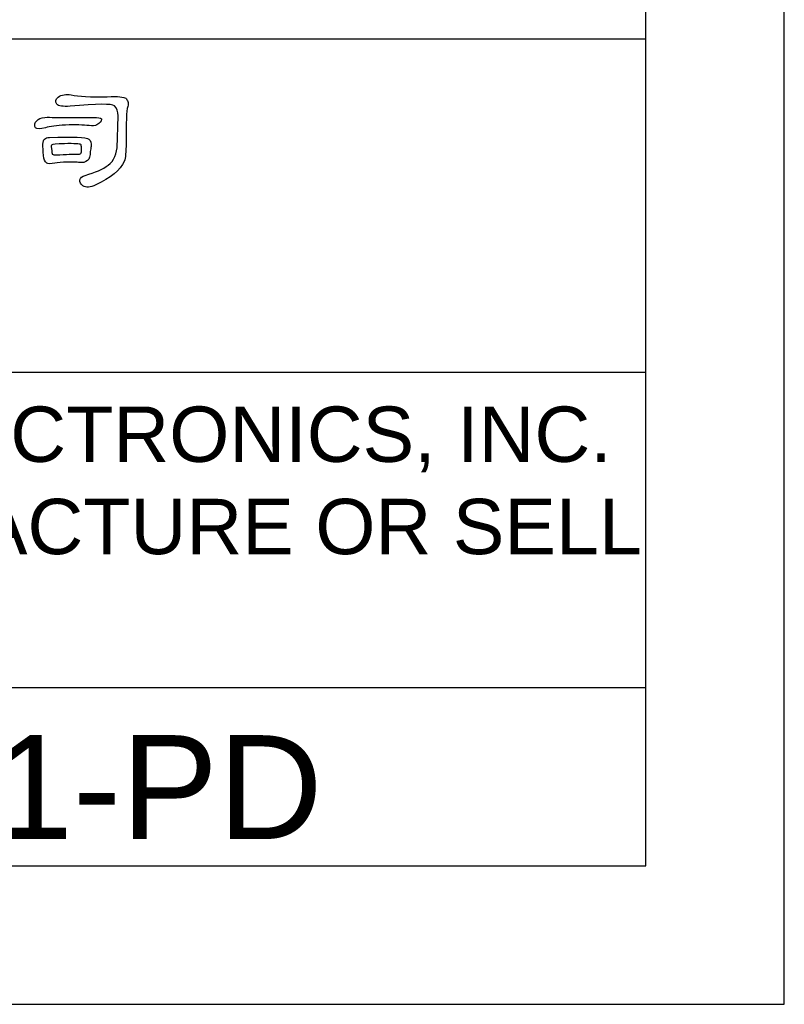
# Model space of a CAD drawing. Header units: millimetres. Extents: x -630 to -92, y 209 to 969.
# Tile 9 of 25: x -199 to -92, y 209 to 345. Entities that reach past the tile are written whole.
import ezdxf
from ezdxf.enums import TextEntityAlignment as Align

# ---------------------------------------------------------------- set-up
doc = ezdxf.new("R2010")
doc.units = ezdxf.units.MM
doc.header["$LTSCALE"] = 32.67
doc.layers.get('0').update_dxf_attribs({"linetype": 'CONTINUOUS'})
for name, color, linetype in [('DELTA', 5, 'CONTINUOUS'), ('DF', 3, 'CONTINUOUS'), ('SPEC', 1, 'CONTINUOUS'), ('TXT', 7, 'CONTINUOUS')]:
    doc.layers.add(name, color=color, linetype=linetype)
doc.styles.add('TEXTSTYLE_1', font='ARIAL.TTF')

# ---------------------------------------------------------------- blocks, each defined once
blk = doc.blocks.new('A$C71E57D54')
for p, q in [((-10, -594), (-10, 0)), ((-430, -594), (-10, -594))]:
    blk.add_line(p, q)
at = {"layer": 'DELTA'}
for points, knots in [([(-87.4, -496.67), (-84.46, -496.42), (-82.86, -496.4), (-82.6, -496.63), (-82.6, -496.63), (-82.32, -496.88), (-82.18, -497.24), (-82.19, -497.71), (-82.19, -497.71), (-82.22, -498.78), (-82.25, -499.82), (-82.28, -500.81), (-82.28, -500.81), (-82.31, -501.83), (-82.64, -502.58), (-83.27, -503.07), (-83.27, -503.07), (-83.84, -503.49), (-84.67, -503.86), (-85.76, -504.18), (-85.76, -504.18), (-86.11, -504.26), (-86.3, -504.42), (-86.33, -504.66), (-86.33, -504.66), (-86.36, -504.91), (-86.25, -505.12), (-86.02, -505.29), (-86.02, -505.29), (-85.68, -505.54), (-85.21, -505.51), (-84.61, -505.19), (-84.61, -505.19), (-82.99, -504.47), (-81.96, -503.62), (-81.53, -502.65), (-81.53, -502.65), (-81.39, -502.29), (-81.32, -501.63), (-81.33, -500.66), (-81.33, -500.66), (-81.34, -498.47), (-81.28, -497.15), (-81.15, -496.71), (-81.15, -496.71), (-81.09, -496.49), (-81.09, -496.31), (-81.14, -496.16), (-81.14, -496.16), (-81.19, -496.02), (-81.26, -495.9), (-81.35, -495.82), (-81.35, -495.82), (-81.55, -495.66), (-82.22, -495.6), (-83.36, -495.65), (-83.36, -495.65), (-85.18, -495.68), (-86.49, -495.62), (-87.29, -495.45), (-87.29, -495.45), (-87.82, -495.34), (-88.29, -495.42), (-88.7, -495.7), (-88.7, -495.7), (-89, -495.92), (-89.04, -496.16), (-88.82, -496.44), (-88.82, -496.44), (-88.65, -496.67), (-88.17, -496.74), (-87.4, -496.67)], [0, 0, 0, 0, 0.055556, 0.055556, 0.055556, 0.055556, 0.111111, 0.111111, 0.111111, 0.111111, 0.166667, 0.166667, 0.166667, 0.166667, 0.222222, 0.222222, 0.222222, 0.222222, 0.277778, 0.277778, 0.277778, 0.277778, 0.333333, 0.333333, 0.333333, 0.333333, 0.388889, 0.388889, 0.388889, 0.388889, 0.444444, 0.444444, 0.444444, 0.444444, 0.5, 0.5, 0.5, 0.5, 0.555556, 0.555556, 0.555556, 0.555556, 0.611111, 0.611111, 0.611111, 0.611111, 0.666667, 0.666667, 0.666667, 0.666667, 0.722222, 0.722222, 0.722222, 0.722222, 0.777778, 0.777778, 0.777778, 0.777778, 0.833333, 0.833333, 0.833333, 0.833333, 0.888889, 0.888889, 0.888889, 0.888889, 0.944444, 0.944444, 0.944444, 0.944444, 1, 1, 1, 1]), ([(-89.35, -497.89), (-89.69, -497.85), (-90.05, -497.86), (-90.43, -497.93), (-90.43, -497.93), (-90.76, -498.02), (-91, -498.18), (-91.14, -498.41), (-91.14, -498.41), (-91.26, -498.63), (-91.26, -498.83), (-91.13, -499.01), (-91.13, -499.01), (-90.99, -499.16), (-90.64, -499.16), (-90.06, -499.01), (-90.06, -499.01), (-89.59, -498.86), (-88.86, -498.77), (-87.89, -498.72), (-87.89, -498.72), (-86.82, -498.68), (-85.97, -498.7), (-85.33, -498.78), (-85.33, -498.78), (-84.97, -498.84), (-84.69, -498.81), (-84.5, -498.69), (-84.5, -498.69), (-84.19, -498.49), (-84.02, -498.31), (-83.98, -498.13), (-83.98, -498.13), (-83.94, -497.99), (-84.13, -497.91), (-84.54, -497.9), (-84.54, -497.9), (-87.66, -497.9), (-89.26, -497.9), (-89.35, -497.89)], [0, 0, 0, 0, 0.1, 0.1, 0.1, 0.1, 0.2, 0.2, 0.2, 0.2, 0.3, 0.3, 0.3, 0.3, 0.4, 0.4, 0.4, 0.4, 0.5, 0.5, 0.5, 0.5, 0.6, 0.6, 0.6, 0.6, 0.7, 0.7, 0.7, 0.7, 0.8, 0.8, 0.8, 0.8, 0.9, 0.9, 0.9, 0.9, 1, 1, 1, 1]), ([(-86.48, -502.76), (-86.06, -502.82), (-85.74, -502.76), (-85.5, -502.56), (-85.5, -502.56), (-85.3, -502.4), (-85.2, -502.07), (-85.21, -501.58), (-85.21, -501.58), (-85.18, -501.38), (-85.15, -501.2), (-85.1, -501.03), (-85.1, -501.03), (-85.06, -500.68), (-85.15, -500.41), (-85.36, -500.24), (-85.36, -500.24), (-85.63, -500.02), (-87.06, -499.97), (-89.63, -500.07), (-89.63, -500.07), (-89.87, -500.07), (-90.05, -500.13), (-90.16, -500.23), (-90.16, -500.23), (-90.35, -500.39), (-90.39, -500.98), (-90.27, -502), (-90.27, -502), (-90.28, -502), (-90.28, -502.01), (-90.27, -502.03), (-90.27, -502.03), (-90.27, -502.42), (-90.15, -502.7), (-89.93, -502.85), (-89.93, -502.85), (-89.78, -502.94), (-89.49, -502.94), (-89.04, -502.85), (-89.04, -502.85), (-88.73, -502.77), (-88.28, -502.73), (-87.7, -502.73), (-87.7, -502.73), (-87.03, -502.72), (-86.63, -502.73), (-86.48, -502.76)], [0, 0, 0, 0, 0.083333, 0.083333, 0.083333, 0.083333, 0.166667, 0.166667, 0.166667, 0.166667, 0.25, 0.25, 0.25, 0.25, 0.333333, 0.333333, 0.333333, 0.333333, 0.416667, 0.416667, 0.416667, 0.416667, 0.5, 0.5, 0.5, 0.5, 0.583333, 0.583333, 0.583333, 0.583333, 0.666667, 0.666667, 0.666667, 0.666667, 0.75, 0.75, 0.75, 0.75, 0.833333, 0.833333, 0.833333, 0.833333, 0.916667, 0.916667, 0.916667, 0.916667, 1, 1, 1, 1]), ([(-88.01, -500.74), (-86.94, -500.72), (-86.34, -500.74), (-86.22, -500.83), (-86.22, -500.83), (-86.19, -500.86), (-86.16, -501), (-86.15, -501.24), (-86.15, -501.24), (-86.14, -501.55), (-86.17, -501.73), (-86.22, -501.8), (-86.22, -501.8), (-86.29, -501.85), (-86.43, -501.88), (-86.65, -501.88), (-86.65, -501.88), (-87.03, -501.87), (-87.78, -501.89), (-88.9, -501.95), (-88.9, -501.95), (-89.1, -501.96), (-89.24, -501.94), (-89.3, -501.89), (-89.3, -501.89), (-89.34, -501.88), (-89.37, -501.76), (-89.39, -501.52), (-89.39, -501.52), (-89.45, -501.14), (-89.46, -500.93), (-89.42, -500.9), (-89.42, -500.9), (-89.33, -500.81), (-88.86, -500.76), (-88.01, -500.74)], [0, 0, 0, 0, 0.111111, 0.111111, 0.111111, 0.111111, 0.222222, 0.222222, 0.222222, 0.222222, 0.333333, 0.333333, 0.333333, 0.333333, 0.444444, 0.444444, 0.444444, 0.444444, 0.555556, 0.555556, 0.555556, 0.555556, 0.666667, 0.666667, 0.666667, 0.666667, 0.777778, 0.777778, 0.777778, 0.777778, 0.888889, 0.888889, 0.888889, 0.888889, 1, 1, 1, 1])]:
    blk.add_open_spline(points, degree=3, knots=knots, dxfattribs=at)
at = {"layer": 'DF'}
for p, q in [((-25, -579), (-25, -15)), ((-25, -489.42), (-415, -489.42)), ((-25, -525.54), (-415, -525.54)), ((-25, -559.71), (-415, -559.71)), ((-415, -579), (-25, -579))]:
    blk.add_line(p, q, dxfattribs=at)
at = {"layer": 'SPEC', "insert": (-411.01, -529.22), "char_height": 6, "width": 393.4779, "attachment_point": 1, "style": 'TEXTSTYLE_1'}
blk.add_mtext('THESE DRAWINGS AND SPECIFICATIONS ARE THE PROPERTY OF DELTA ELECTRONICS, INC. \\PAND SHALL NOT BE REPRODUCED OR USED AS THE BASIS FOR THE MANUFACTURE OR SELL \\POF APPARATUSES OR DEVICES WITHOUT PERMISSION.', dxfattribs=at)

msp = doc.modelspace()

# ---------------------------------------------------------------- block references
at = {"layer": 'TXT', "color": 7, "xscale": 1.279999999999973, "yscale": 1.279999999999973, "zscale": 1.28}
msp.add_blockref('A$C71E57D54', (-79.646, 969.224), dxfattribs=at)

# ---------------------------------------------------------------- texts
at = {"layer": 'TXT', "color": 7, "style": 'TEXTSTYLE_1'}
msp.add_text('ASD-A2-0421-PD', height=14.4, dxfattribs=at).set_placement((-235.849, 231.837), align=Align.CENTER)

doc.saveas('drawing.dxf')
